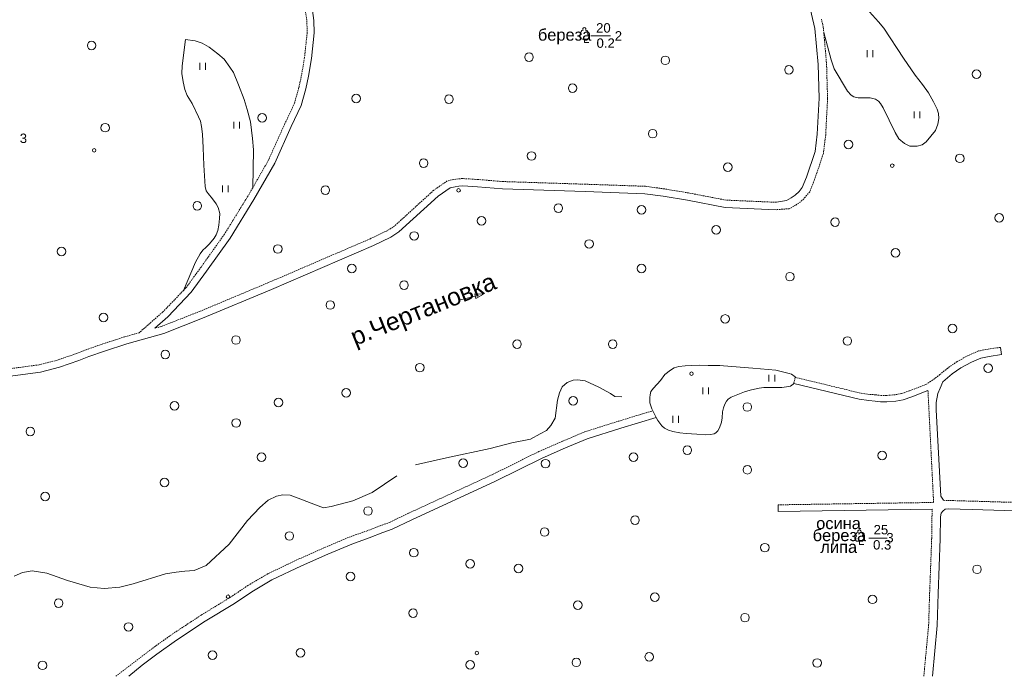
# Model space of a CAD drawing. Extents: x 13 to 4138, y -4831 to -1000.
# Tile 56 of 203: x 3366 to 3701, y -4000 to -3777. Entities that reach past the tile are written whole.
import ezdxf
from ezdxf.enums import TextEntityAlignment as Align

# ---------------------------------------------------------------- set-up
doc = ezdxf.new("R2010")
doc.units = 0
doc.header["$MEASUREMENT"] = 0
doc.linetypes.add('HIDDENX2', pattern=[0.75, 0.5, -0.25])
doc.layers.get('0').update_dxf_attribs({"linetype": 'CONTINUOUS'})
for name, color, linetype in [('24', 7, 'CONTINUOUS'), ('34', 7, 'CONTINUOUS'), ('40', 7, 'CONTINUOUS'), ('42', 7, 'CONTINUOUS')]:
    doc.layers.add(name, color=color, linetype=linetype)
doc.styles.add('ARIAL', font='arial.ttf')

msp = doc.modelspace()

# ---------------------------------------------------------------- linework, layer by layer
at = {"color": 253, "linetype": 'Continuous', "lineweight": 0}
for p, q in [((3557.78, -3784.27), (3557.78, -3783.19)), ((3557.78, -3784.27), (3559.28, -3784.27)), ((3523.41, -3870.01), (3520.45, -3869.9)), ((3520.45, -3869.9), (3520.8, -3871.42)), ((3520.8, -3871.42), (3523.41, -3870.01)), ((3515.62, -3871.84), (3520.62, -3870.66)), ((3651.39, -3955.13), (3651.39, -3954.05)), ((3651.39, -3955.13), (3652.89, -3955.13))]:
    msp.add_line(p, q, dxfattribs=at)
for points in [[(3557.09, -3783.19), (3558.45, -3783.19)], [(3654.05, -3789.27), (3654.05, -3786.93)], [(3656, -3786.93), (3656, -3789.27)], [(3426.92, -3793.61), (3426.92, -3791.28)], [(3428.87, -3791.28), (3428.87, -3793.61)], [(3670.03, -3810.1), (3670.03, -3807.76)], [(3671.98, -3807.76), (3671.98, -3810.1)], [(3438.48, -3813.63), (3438.48, -3811.29)], [(3440.43, -3811.29), (3440.43, -3813.63)], [(3434.59, -3835.28), (3434.59, -3832.94)], [(3436.54, -3832.94), (3436.54, -3835.28)], [(3620.6, -3899.72), (3620.6, -3897.38)], [(3622.55, -3897.38), (3622.55, -3899.72)], [(3598.04, -3904.01), (3598.04, -3901.67)], [(3599.99, -3901.67), (3599.99, -3904.01)], [(3587.87, -3913.76), (3587.87, -3911.42)], [(3589.82, -3911.42), (3589.82, -3913.76)], [(3650.7, -3954.05), (3652.06, -3954.05)]]:
    msp.add_lwpolyline(points, dxfattribs=at)
for centre, radius in [((3390.06, -3785.32), 1.46), ((3538.93, -3789.32), 1.46), ((3585.32, -3790.4), 1.46), ((3627.4, -3793.65), 1.46), ((3691.19, -3795.07), 1.46), ((3553.77, -3799.87), 1.46), ((3480.13, -3803.38), 1.46), ((3511.69, -3803.65), 1.46), ((3448.07, -3810), 1.46), ((3394.65, -3813.31), 1.46), ((3581.01, -3815.36), 1.46), ((3647.67, -3819.05), 1.46), ((3390.92, -3821.01), 0.6), ((3539.74, -3822.94), 1.46), ((3685.55, -3823.75), 1.46), ((3503.06, -3825.37), 1.46), ((3606.63, -3826.72), 1.46), ((3662.55, -3826.22), 0.6), ((3469.61, -3834.57), 1.46), ((3514.95, -3834.65), 0.6), ((3426.03, -3839.87), 1.46), ((3548.91, -3840.71), 1.46), ((3577.24, -3841.25), 1.46), ((3522.74, -3845.04), 1.46), ((3698.97, -3844), 1.46), ((3602.63, -3848.09), 1.46), ((3643.08, -3845.48), 1.46), ((3499.85, -3850.16), 1.46), ((3453.43, -3854.59), 1.46), ((3559.43, -3852.88), 1.46), ((3379.8, -3855.42), 1.46), ((3663.7, -3855.94), 1.46), ((3478.58, -3861.21), 1.46), ((3577.24, -3861.27), 1.46), ((3627.74, -3864.01), 1.46), ((3496.38, -3866.9), 1.46), ((3471.29, -3873.66), 1.46), ((3394.09, -3877.94), 1.46), ((3605.67, -3878.4), 1.46), ((3683.03, -3881.61), 1.46), ((3439.19, -3885.57), 1.46), ((3534.85, -3886.94), 1.46), ((3567.4, -3886.94), 1.46), ((3647.28, -3885.89), 1.46), ((3415.14, -3890.48), 1.46), ((3501.78, -3894.97), 1.46), ((3695.18, -3895.12), 1.46), ((3594.24, -3897.03), 0.6), ((3476.7, -3903.53), 1.46), ((3418.28, -3908), 1.46), ((3453.67, -3906.84), 1.46), ((3553.92, -3906.23), 1.46), ((3613.22, -3908.36), 1.46), ((3439.27, -3913.8), 1.46), ((3369.19, -3916.66), 1.46), ((3447.89, -3925.47), 1.46), ((3574.46, -3925.47), 1.46), ((3592.81, -3923.04), 1.46), ((3659.09, -3924.87), 1.46), ((3516.52, -3927.51), 1.46), ((3544.51, -3927.64), 1.46), ((3613.24, -3929.7), 1.46), ((3414.82, -3934.03), 1.46), ((3374.27, -3938.85), 1.46), ((3484.13, -3943.74), 1.46), ((3575, -3946.84), 1.46), ((3457.36, -3952.25), 1.46), ((3544.24, -3950.9), 1.46), ((3499.72, -3957.93), 1.46), ((3619.18, -3956.22), 1.46), ((3518.88, -3961.72), 1.46), ((3535.34, -3963.34), 1.46), ((3691.4, -3963.6), 1.46), ((3478.14, -3966.05), 1.46), ((3378.83, -3975.08), 1.46), ((3436.5, -3972.91), 0.6), ((3555.57, -3975.78), 1.46), ((3581.75, -3973.08), 1.46), ((3655.87, -3973.82), 1.46), ((3499.45, -3978.49), 1.46), ((3612.43, -3980.04), 1.46), ((3402.62, -3983.21), 1.46), ((3461.14, -3992.01), 1.46), ((3431.19, -3992.82), 1.46), ((3518.88, -3996.07), 1.46), ((3521.16, -3992.08), 0.6), ((3555.03, -3995.26), 1.46), ((3579.86, -3993.37), 1.46), ((3636.99, -3995.47), 1.46), ((3373.32, -3996.27), 1.46)]:
    msp.add_circle(centre, radius, dxfattribs=at)
for centre, radius, start, end in [((3557.78, -3779.82), 0.545, 90, 220.5003), ((3557.78, -3779.82), 0.545, 319.4997, 90), ((3557.1, -3782.31), 0.879, 108.3532, 269.3875), ((3557.34, -3780.93), 0.754, 88.1329, 226.6634), ((3558.22, -3780.93), 0.754, 313.3366, 91.8671), ((3558.46, -3782.31), 0.879, 269.6098, 71.6468), ((3650.95, -3951.79), 0.754, 88.1329, 226.6634), ((3651.39, -3950.68), 0.545, 90, 220.5003), ((3651.39, -3950.68), 0.545, 319.4997, 90), ((3651.83, -3951.79), 0.754, 313.3366, 91.8671), ((3650.71, -3953.17), 0.879, 108.3532, 269.3875), ((3652.07, -3953.17), 0.879, 269.6098, 71.6468)]:
    msp.add_arc(centre, radius, start, end, dxfattribs=at)
at = {"layer": '24', "color": 253, "linetype": 'Continuous', "lineweight": 0}
for p, q in [((3634.26, -3771.33), (3636.23, -3779.61)), ((3465.2, -3773.47), (3465.66, -3776.8)), ((3465.66, -3776.8), (3465.77, -3781.04)), ((3636.23, -3779.61), (3637.31, -3791.83)), ((3465.77, -3781.04), (3464.86, -3789.75)), ((3464.86, -3789.75), (3463.83, -3795.76)), ((3637.31, -3791.83), (3637.65, -3803.31)), ((3463.83, -3795.76), (3462.92, -3800.12)), ((3462.92, -3800.12), (3461.32, -3805.75)), ((3637.65, -3803.31), (3637.03, -3815.52)), ((3461.32, -3805.75), (3458, -3812.86)), ((3458, -3812.86), (3452.4, -3825.34)), ((3637.03, -3815.52), (3636.28, -3821.47)), ((3636.28, -3821.47), (3633.38, -3830.1)), ((3452.4, -3825.34), (3445.31, -3837.74)), ((3633.38, -3830.1), (3631.95, -3833.62)), ((3513.78, -3833.43), (3512.12, -3833.8)), ((3515.06, -3833.22), (3513.78, -3833.43)), ((3516.37, -3833.14), (3515.06, -3833.22)), ((3521.36, -3833.46), (3516.37, -3833.14)), ((3529.91, -3834.15), (3521.36, -3833.46)), ((3631.95, -3833.62), (3630.82, -3835)), ((3508.05, -3836.59), (3494.66, -3848.8)), ((3512.12, -3833.8), (3508.05, -3836.59)), ((3558.06, -3835.07), (3529.91, -3834.15)), ((3578.35, -3835.77), (3558.06, -3835.07)), ((3584.6, -3836.63), (3578.35, -3835.77)), ((3592.81, -3838), (3584.6, -3836.63)), ((3629.52, -3836.32), (3628.15, -3837.23)), ((3630.82, -3835), (3629.52, -3836.32)), ((3445.31, -3837.74), (3437.21, -3850.9)), ((3605.68, -3840.47), (3592.81, -3838)), ((3626.61, -3838.09), (3623.21, -3838.71)), ((3628.15, -3837.23), (3626.61, -3838.09)), ((3623.1, -3841.22), (3605.68, -3840.47)), ((3493.97, -3849.26), (3491.86, -3850.58)), ((3494.66, -3848.8), (3493.97, -3849.26)), ((3437.21, -3850.9), (3429.2, -3862.14)), ((3485.99, -3853.38), (3451.24, -3868.34)), ((3491.86, -3850.58), (3485.99, -3853.38)), ((3429.2, -3862.14), (3423.96, -3869.34)), ((3423.96, -3869.34), (3415.95, -3877.71)), ((3451.24, -3868.34), (3427.83, -3878.16)), ((3415.95, -3877.71), (3411.52, -3881.58)), ((3427.83, -3878.16), (3414.66, -3883.3)), ((3414.66, -3883.3), (3402.02, -3886.9)), ((3402.02, -3886.9), (3394.44, -3889.36)), ((3394.44, -3889.36), (3389.09, -3891.23)), ((3699.71, -3890.55), (3695.57, -3891.13)), ((3699.36, -3888.07), (3699.71, -3890.55)), ((3385.73, -3892.55), (3379.07, -3894.82)), ((3389.09, -3891.23), (3385.73, -3892.55)), ((3689.49, -3893.09), (3685.93, -3895.05)), ((3692.7, -3891.7), (3689.49, -3893.09)), ((3695.57, -3891.13), (3692.7, -3891.7)), ((3372.63, -3896.48), (3359.81, -3898.2)), ((3379.07, -3894.82), (3372.63, -3896.48)), ((3682.95, -3897.12), (3679.73, -3899.77)), ((3685.93, -3895.05), (3682.95, -3897.12)), ((3651.34, -3905.75), (3629.06, -3900.37)), ((3679.73, -3899.77), (3678.81, -3901.95)), ((3674.7, -3902.77), (3669.19, -3904.85)), ((3678.12, -3903.8), (3677.55, -3906.79)), ((3678.81, -3901.95), (3678.12, -3903.8)), ((3654.56, -3906.2), (3651.34, -3905.75)), ((3656.74, -3906.4), (3654.56, -3906.2)), ((3658.56, -3906.59), (3656.74, -3906.4)), ((3660.75, -3906.59), (3658.56, -3906.59)), ((3663.78, -3906.33), (3660.75, -3906.59)), ((3666.29, -3905.88), (3663.78, -3906.33)), ((3669.19, -3904.85), (3666.29, -3905.88)), ((3677.55, -3906.79), (3677.55, -3909.33)), ((3582.17, -3911.88), (3581.05, -3909.62)), ((3677.55, -3909.33), (3679.04, -3938.7)), ((3570.19, -3915.57), (3582.18, -3911.89)), ((3582.18, -3911.89), (3582.17, -3911.88)), ((3558.71, -3919.18), (3570.19, -3915.57)), ((3551.37, -3922.28), (3558.71, -3919.18)), ((3543.37, -3925.76), (3551.37, -3922.28)), ((3527.54, -3933.6), (3543.37, -3925.76)), ((3499.07, -3946.73), (3527.54, -3933.6)), ((3679.04, -3938.7), (3679.99, -3940.12)), ((3623.71, -3941.65), (3623.75, -3943.96)), ((3623.75, -3943.96), (3676.12, -3943.15)), ((3679.2, -3944.44), (3679.78, -3943.75)), ((3679.78, -3943.75), (3680.58, -3943.17)), ((3680.58, -3943.17), (3681.61, -3943.06)), ((3681.61, -3943.06), (3689.76, -3943.29)), ((3689.76, -3943.29), (3716.39, -3944.09)), ((3492.37, -3949.95), (3499.07, -3946.73)), ((3678.86, -3953.26), (3678.97, -3945.7)), ((3678.97, -3945.7), (3679.2, -3944.44)), ((3489.14, -3951.11), (3492.37, -3949.95)), ((3478.57, -3954.98), (3484.5, -3952.92)), ((3484.5, -3952.92), (3489.14, -3951.11)), ((3678.17, -3971.79), (3678.86, -3953.26)), ((3470.48, -3958.45), (3478.57, -3954.98)), ((3461.46, -3962.44), (3470.48, -3958.45)), ((3451.4, -3967.22), (3461.46, -3962.44)), ((3444.57, -3971.22), (3451.4, -3967.22)), ((3438.64, -3975.21), (3444.57, -3971.22)), ((3677.82, -3982.73), (3678.17, -3971.79)), ((3428.71, -3981.28), (3438.64, -3975.21)), ((3418.92, -3987.73), (3428.71, -3981.28)), ((3676.2, -4000), (3677.82, -3982.73)), ((3412.21, -3992.5), (3418.92, -3987.73)), ((3407.31, -3996.24), (3412.21, -3992.5)), ((3402.71, -4000), (3407.31, -3996.24))]:
    msp.add_line(p, q, dxfattribs=at)
at = {"layer": '24', "color": 253, "linetype": 'HIDDENX2', "lineweight": 0}
for p, q in [((3462.89, -3773.95), (3463.31, -3776.99)), ((3638.42, -3776.34), (3639.09, -3779.15)), ((3463.31, -3776.99), (3463.42, -3780.95)), ((3639.09, -3779.15), (3639.25, -3780.98)), ((3463.42, -3780.95), (3462.53, -3789.43)), ((3639.25, -3780.98), (3640.2, -3791.66)), ((3462.53, -3789.43), (3461.52, -3795.32)), ((3640.2, -3791.66), (3640.54, -3803.34)), ((3461.52, -3795.32), (3460.63, -3799.56)), ((3460.63, -3799.56), (3459.1, -3804.92)), ((3640.54, -3803.34), (3639.9, -3815.77)), ((3459.1, -3804.92), (3455.86, -3811.88)), ((3455.86, -3811.88), (3450.3, -3824.28)), ((3639.9, -3815.77), (3639.11, -3822.11)), ((3639.11, -3822.11), (3636.08, -3831.1)), ((3450.3, -3824.28), (3444.88, -3833.76)), ((3511.1, -3831.45), (3506.48, -3834.62)), ((3513.31, -3830.95), (3511.1, -3831.45)), ((3514.78, -3830.72), (3513.31, -3830.95)), ((3516.38, -3830.62), (3514.78, -3830.72)), ((3521.54, -3830.95), (3516.38, -3830.62)), ((3530.05, -3831.64), (3521.54, -3830.95)), ((3558.15, -3832.55), (3530.05, -3831.64)), ((3578.56, -3833.26), (3558.15, -3832.55)), ((3584.97, -3834.14), (3578.56, -3833.26)), ((3636.08, -3831.1), (3634.46, -3835.12)), ((3443.29, -3836.53), (3435.24, -3849.6)), ((3444.88, -3833.76), (3443.29, -3836.53)), ((3506.48, -3834.62), (3493.1, -3846.82)), ((3593.25, -3835.52), (3584.97, -3834.14)), ((3605.97, -3837.97), (3593.25, -3835.52)), ((3632.96, -3836.94), (3631.36, -3838.55)), ((3634.46, -3835.12), (3632.96, -3836.94)), ((3623.21, -3838.71), (3605.97, -3837.97)), ((3629.66, -3839.69), (3627.52, -3840.88)), ((3631.36, -3838.55), (3629.66, -3839.69)), ((3627.52, -3840.88), (3623.1, -3841.22)), ((3492.61, -3847.15), (3490.65, -3848.37)), ((3493.1, -3846.82), (3492.61, -3847.15)), ((3435.24, -3849.6), (3427.29, -3860.77)), ((3490.65, -3848.37), (3484.95, -3851.09)), ((3484.95, -3851.09), (3450.26, -3866.02)), ((3427.29, -3860.77), (3422.15, -3867.82)), ((3450.26, -3866.02), (3426.89, -3875.82)), ((3421.33, -3868.68), (3414.33, -3876)), ((3422.15, -3867.82), (3421.33, -3868.68)), ((3414.33, -3876), (3406.22, -3883.09)), ((3426.89, -3875.82), (3413.86, -3880.92)), ((3406.22, -3883.09), (3401.29, -3884.49)), ((3413.86, -3880.92), (3411.52, -3881.58)), ((3393.63, -3886.97), (3388.22, -3888.87)), ((3401.29, -3884.49), (3393.63, -3886.97)), ((3384.86, -3890.18), (3378.35, -3892.41)), ((3388.22, -3888.87), (3384.86, -3890.18)), ((3691.95, -3889.3), (3688.39, -3890.83)), ((3695.15, -3888.66), (3691.95, -3889.3)), ((3699.36, -3888.07), (3695.15, -3888.66)), ((3372.15, -3894.01), (3359.48, -3895.7)), ((3378.35, -3892.41), (3372.15, -3894.01)), ((3684.61, -3892.91), (3681.43, -3895.12)), ((3688.39, -3890.83), (3684.61, -3892.91)), ((3678.79, -3897.3), (3676.28, -3899.19)), ((3681.43, -3895.12), (3678.79, -3897.3)), ((3629.55, -3898.27), (3629.06, -3900.37)), ((3651.74, -3903.63), (3629.55, -3898.27)), ((3629.55, -3898.27), (3629.55, -3898.27)), ((3673.94, -3900.75), (3668.45, -3902.82)), ((3676.28, -3899.19), (3673.94, -3900.75)), ((3654.71, -3904.05), (3651.74, -3903.63)), ((3656.94, -3904.21), (3654.71, -3904.05)), ((3665.74, -3903.79), (3663.49, -3904.19)), ((3668.45, -3902.82), (3665.74, -3903.79)), ((3674.7, -3902.77), (3676.64, -3940.84)), ((3658.74, -3904.43), (3656.94, -3904.21)), ((3660.66, -3904.43), (3658.74, -3904.43)), ((3663.49, -3904.19), (3660.66, -3904.43)), ((3569.45, -3913.18), (3581.05, -3909.62)), ((3557.85, -3916.83), (3569.45, -3913.18)), ((3550.38, -3919.98), (3557.85, -3916.83)), ((3542.32, -3923.49), (3550.38, -3919.98)), ((3526.46, -3931.35), (3542.32, -3923.49)), ((3498, -3944.47), (3526.46, -3931.35)), ((3623.71, -3941.65), (3676.64, -3940.84)), ((3679.99, -3940.12), (3689.85, -3940.4)), ((3689.85, -3940.4), (3716.5, -3941.2)), ((3675.97, -3953.18), (3676.12, -3943.15)), ((3488.27, -3948.77), (3491.4, -3947.64)), ((3491.4, -3947.64), (3498, -3944.47)), ((3477.67, -3952.65), (3483.64, -3950.57)), ((3483.64, -3950.57), (3488.27, -3948.77)), ((3469.48, -3956.15), (3477.67, -3952.65)), ((3675.28, -3971.69), (3675.97, -3953.18)), ((3460.41, -3960.17), (3469.48, -3956.15)), ((3450.23, -3965), (3460.41, -3960.17)), ((3443.24, -3969.1), (3450.23, -3965)), ((3437.29, -3973.11), (3443.24, -3969.1)), ((3427.37, -3979.16), (3437.29, -3973.11)), ((3674.94, -3982.55), (3675.28, -3971.69)), ((3417.5, -3985.66), (3427.37, -3979.16)), ((3673.29, -4000), (3674.94, -3982.55)), ((3410.73, -3990.49), (3417.5, -3985.66)), ((3398.27, -4000), (3410.73, -3990.49))]:
    msp.add_line(p, q, dxfattribs=at)
at = {"layer": '40', "color": 253, "linetype": 'Continuous', "lineweight": 0}
for p, q in [((3654.79, -3773.92), (3657.89, -3777.27)), ((3657.89, -3777.27), (3659.69, -3779.47)), ((3659.69, -3779.47), (3666.4, -3789.66)), ((3420.91, -3792.28), (3422.04, -3783.29)), ((3425.32, -3783.77), (3422.04, -3783.29)), ((3641.75, -3790.27), (3639.25, -3780.98)), ((3427.64, -3784.54), (3425.32, -3783.77)), ((3430.09, -3785.96), (3427.64, -3784.54)), ((3433.06, -3788.16), (3430.09, -3785.96)), ((3435.12, -3789.96), (3433.06, -3788.16)), ((3437.06, -3792.67), (3435.12, -3789.96)), ((3666.4, -3789.66), (3670.38, -3795.43)), ((3420.78, -3794.86), (3420.91, -3792.28)), ((3438.34, -3794.56), (3437.06, -3792.67)), ((3642.78, -3793.24), (3641.75, -3790.27)), ((3647.3, -3800.86), (3642.78, -3793.24)), ((3421.17, -3797.7), (3420.78, -3794.86)), ((3440.02, -3798.69), (3438.34, -3794.56)), ((3670.38, -3795.43), (3672.83, -3798.66)), ((3421.82, -3800.28), (3421.17, -3797.7)), ((3441.95, -3803.72), (3440.02, -3798.69)), ((3672.83, -3798.66), (3674.89, -3801.5)), ((3422.59, -3802.34), (3421.82, -3800.28)), ((3424.27, -3805.05), (3422.59, -3802.34)), ((3648.59, -3802.27), (3647.3, -3800.86)), ((3649.49, -3802.79), (3648.59, -3802.27)), ((3650.91, -3803.18), (3649.49, -3802.79)), ((3652.71, -3803.18), (3650.91, -3803.18)), ((3655.03, -3803.18), (3652.71, -3803.18)), ((3656.84, -3803.57), (3655.03, -3803.18)), ((3657.87, -3804.34), (3656.84, -3803.57)), ((3674.89, -3801.5), (3676.57, -3804.47)), ((3426.46, -3809.63), (3424.27, -3805.05)), ((3442.98, -3807.08), (3441.95, -3803.72)), ((3658.52, -3805.11), (3657.87, -3804.34)), ((3659.42, -3806.53), (3658.52, -3805.11)), ((3663.55, -3814.92), (3659.42, -3806.53)), ((3676.57, -3804.47), (3677.86, -3807.05)), ((3427.11, -3811.05), (3426.46, -3809.63)), ((3444.15, -3811.34), (3442.98, -3807.08)), ((3677.86, -3807.05), (3678.25, -3808.47)), ((3678.38, -3810.15), (3678.12, -3812.08)), ((3678.25, -3808.47), (3678.38, -3810.15)), ((3427.49, -3812.86), (3427.11, -3811.05)), ((3427.75, -3815.57), (3427.49, -3812.86)), ((3444.79, -3817.02), (3444.15, -3811.34)), ((3678.12, -3812.08), (3677.22, -3814.28)), ((3428.01, -3820.21), (3427.75, -3815.57)), ((3664.84, -3817.11), (3663.55, -3814.92)), ((3675.67, -3816.21), (3674.12, -3818.15)), ((3677.22, -3814.28), (3675.67, -3816.21)), ((3428.27, -3826.02), (3428.01, -3820.21)), ((3445.18, -3820.89), (3444.79, -3817.02)), ((3666.77, -3818.66), (3664.84, -3817.11)), ((3668.57, -3819.57), (3666.77, -3818.66)), ((3671.03, -3819.57), (3668.57, -3819.57)), ((3672.7, -3819.18), (3671.03, -3819.57)), ((3674.12, -3818.15), (3672.7, -3819.18)), ((3444.88, -3833.76), (3445.18, -3820.89)), ((3428.65, -3833.37), (3428.27, -3826.02)), ((3429.04, -3834.79), (3428.65, -3833.37)), ((3429.68, -3835.7), (3429.04, -3834.79)), ((3431.23, -3837.5), (3429.68, -3835.7)), ((3432.39, -3839.18), (3431.23, -3837.5)), ((3433.17, -3840.47), (3432.39, -3839.18)), ((3433.68, -3842.53), (3433.17, -3840.47)), ((3433.55, -3844.21), (3433.68, -3842.53)), ((3433.04, -3848.34), (3433.3, -3846.53)), ((3433.3, -3846.53), (3433.55, -3844.21)), ((3431.76, -3850.9), (3432.39, -3849.76)), ((3432.39, -3849.76), (3433.04, -3848.34)), ((3428.92, -3854.12), (3430.21, -3852.83)), ((3430.21, -3852.83), (3431.76, -3850.9)), ((3425.44, -3859.03), (3426.99, -3856.19)), ((3426.99, -3856.19), (3427.89, -3855.03)), ((3427.89, -3855.03), (3428.92, -3854.12)), ((3421.33, -3868.68), (3425.44, -3859.03)), ((3585.15, -3897.35), (3583.67, -3899.29)), ((3587.08, -3895.8), (3585.15, -3897.35)), ((3588.37, -3895.03), (3587.08, -3895.8)), ((3589.86, -3894.58), (3588.37, -3895.03)), ((3592.11, -3894.32), (3589.86, -3894.58)), ((3594.18, -3894.19), (3592.11, -3894.32)), ((3596.82, -3894.13), (3594.18, -3894.19)), ((3599.85, -3894.19), (3596.82, -3894.13)), ((3603.87, -3894.29), (3599.85, -3894.19)), ((3605.07, -3894.4), (3603.87, -3894.29)), ((3615.05, -3895.1), (3605.07, -3894.4)), ((3622.98, -3895.81), (3615.05, -3895.1)), ((3627.5, -3896.91), (3622.98, -3895.81)), ((3628.21, -3897.16), (3627.5, -3896.91)), ((3629.51, -3898.14), (3628.21, -3897.16)), ((3550.23, -3901.52), (3551.91, -3900.05)), ((3551.91, -3900.05), (3553.91, -3899.21)), ((3553.91, -3899.21), (3555.48, -3899.1)), ((3555.48, -3899.1), (3558, -3899.42)), ((3558, -3899.42), (3562.73, -3901.62)), ((3583.67, -3899.29), (3581.34, -3902)), ((3627.95, -3901.29), (3628.83, -3900.61)), ((3628.83, -3900.61), (3629.06, -3900.37)), ((3629.55, -3898.27), (3629.51, -3898.14)), ((3548.65, -3906.03), (3549.28, -3903.51)), ((3549.28, -3903.51), (3550.23, -3901.52)), ((3562.73, -3901.62), (3566.62, -3903.72)), ((3566.62, -3903.72), (3568.19, -3904.77)), ((3580.44, -3903.1), (3580.12, -3904.19)), ((3581.34, -3902), (3580.44, -3903.1)), ((3609.39, -3904.32), (3612.28, -3903.16)), ((3612.28, -3903.16), (3614.15, -3902.58)), ((3614.15, -3902.58), (3615.63, -3902.32)), ((3615.63, -3902.32), (3617.25, -3902)), ((3617.25, -3902), (3618.79, -3901.68)), ((3618.79, -3901.68), (3619.95, -3901.68)), ((3619.95, -3901.68), (3621.44, -3901.68)), ((3621.44, -3901.68), (3623.5, -3901.68)), ((3623.5, -3901.68), (3624.92, -3901.68)), ((3624.92, -3901.68), (3625.82, -3901.61)), ((3625.82, -3901.61), (3627.3, -3901.42)), ((3627.3, -3901.42), (3627.95, -3901.29)), ((3547.81, -3912.11), (3548.65, -3906.03)), ((3568.19, -3904.77), (3570.47, -3904.86)), ((3580.12, -3904.19), (3579.99, -3905.1)), ((3579.99, -3905.1), (3580.05, -3906.97)), ((3580.05, -3906.97), (3580.76, -3909.03)), ((3605.07, -3908.64), (3605.59, -3907.35)), ((3605.59, -3907.35), (3606.11, -3906.39)), ((3606.11, -3906.39), (3606.69, -3905.74)), ((3606.69, -3905.74), (3607.72, -3904.97)), ((3607.72, -3904.97), (3609.39, -3904.32)), ((3580.76, -3909.03), (3581.05, -3909.62)), ((3604.62, -3912), (3604.82, -3910.06)), ((3604.82, -3910.06), (3605.07, -3908.64)), ((3546.34, -3914.63), (3547.81, -3912.11)), ((3582.17, -3911.88), (3582.76, -3912.95)), ((3582.76, -3912.95), (3584.18, -3914.77)), ((3603.78, -3915.42), (3604.43, -3913.55)), ((3604.43, -3913.55), (3604.62, -3912)), ((3539.41, -3919.25), (3542.77, -3917.47)), ((3542.77, -3917.47), (3544.87, -3916.31)), ((3544.87, -3916.31), (3546.34, -3914.63)), ((3584.18, -3914.77), (3585.08, -3915.55)), ((3585.08, -3915.55), (3586.37, -3916.26)), ((3586.37, -3916.26), (3587.92, -3916.71)), ((3587.92, -3916.71), (3590.24, -3917.16)), ((3590.24, -3917.16), (3592.43, -3917.36)), ((3592.43, -3917.36), (3596.05, -3917.61)), ((3600.75, -3917.74), (3601.91, -3917.48)), ((3601.91, -3917.48), (3602.49, -3917.1)), ((3602.49, -3917.1), (3603.14, -3916.52)), ((3603.14, -3916.52), (3603.78, -3915.42)), ((3525.75, -3922.5), (3533.11, -3920.51)), ((3533.11, -3920.51), (3539.41, -3919.25)), ((3596.05, -3917.61), (3599.14, -3917.81)), ((3599.14, -3917.81), (3600.75, -3917.74)), ((3510.83, -3925.65), (3525.75, -3922.5)), ((3500.25, -3928.07), (3510.83, -3925.65)), ((3485.57, -3937.47), (3493.98, -3931.78)), ((3478.95, -3940.3), (3485.57, -3937.47)), ((3447.33, -3942.51), (3450.16, -3940.09)), ((3450.16, -3940.09), (3453, -3938.73)), ((3453, -3938.73), (3455.1, -3938.2)), ((3455.1, -3938.2), (3457.62, -3938.31)), ((3457.62, -3938.31), (3460.36, -3939.36)), ((3460.36, -3939.36), (3466.24, -3941.67)), ((3471.6, -3942.19), (3478.95, -3940.3)), ((3443.13, -3947.02), (3447.33, -3942.51)), ((3466.24, -3941.67), (3468.97, -3942.72)), ((3468.97, -3942.72), (3471.6, -3942.19)), ((3436.89, -3955.07), (3443.13, -3947.02)), ((3429.01, -3962.31), (3436.89, -3955.07)), ((3366.51, -3964.73), (3369.87, -3964.1)), ((3369.87, -3964.1), (3374.81, -3964.94)), ((3418.82, -3964.62), (3421.76, -3964.2)), ((3421.76, -3964.2), (3424.92, -3963.99)), ((3424.92, -3963.99), (3429.01, -3962.31)), ((3363.67, -3965.88), (3366.51, -3964.73)), ((3374.81, -3964.94), (3381.84, -3967.45)), ((3381.84, -3967.45), (3389.51, -3969.66)), ((3404.22, -3968.5), (3415.25, -3965.15)), ((3415.25, -3965.15), (3418.82, -3964.62)), ((3389.51, -3969.66), (3394.35, -3970.08)), ((3394.35, -3970.08), (3399.7, -3969.66)), ((3399.7, -3969.66), (3404.22, -3968.5))]:
    msp.add_line(p, q, dxfattribs=at)
at = {"layer": '42', "color": 253, "linetype": 'Continuous', "lineweight": 0}
for p, q in [((3560.01, -3782.08), (3566.67, -3782.08)), ((3654.61, -3952.95), (3660.85, -3952.95))]:
    msp.add_line(p, q, dxfattribs=at)

# ---------------------------------------------------------------- texts
at = {"layer": '34', "color": 253, "lineweight": 0, "style": 'ARIAL'}
msp.add_text('р.Чертановка', height=6, rotation=22, dxfattribs=at).set_placement((3502.88, -3875.02), align=Align.MIDDLE_CENTER)
at = {"layer": '42', "color": 253, "lineweight": 0, "style": 'ARIAL'}
for s, height, p in [('береза', 4, (3551.03, -3781.7)), ('20', 3.2, (3564.24, -3779.35)), ('0.2', 3.2, (3565.02, -3784.53)), ('2', 3.2, (3569.36, -3782.08)), ('3', 3.2, (3366.83, -3816.93)), ('осина', 4, (3644.27, -3947.92)), ('береза', 4, (3644.57, -3952)), ('25', 3.2, (3658.69, -3950.1)), ('0.3', 3.2, (3659.13, -3955.26)), ('3', 3.2, (3661.78, -3952.82)), ('липа', 4, (3644.34, -3955.99))]:
    msp.add_text(s, height=height, dxfattribs=at).set_placement(p, align=Align.MIDDLE_CENTER)

doc.saveas('drawing.dxf')
